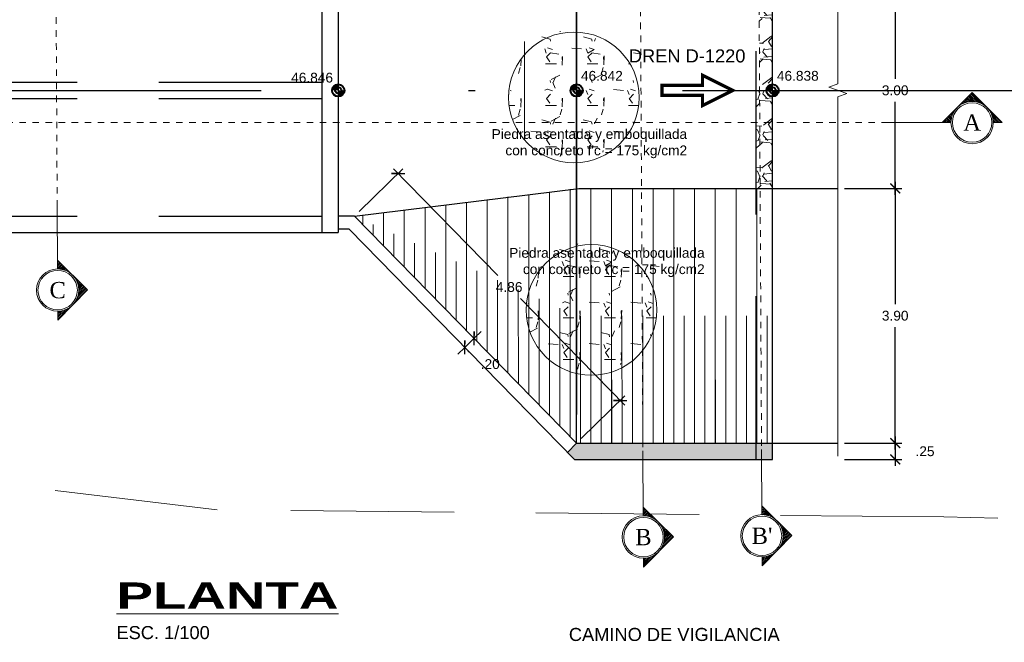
# Model space of a CAD drawing. Header units: metres. Extents: x 618946 to 619227, y 9266339 to 9266818.
# Tile 21 of 36: x 618999 to 619014, y 9266786 to 9266796. Entities that reach past the tile are written whole.
import ezdxf
from ezdxf.enums import TextEntityAlignment as Align

# ---------------------------------------------------------------- set-up
doc = ezdxf.new("R2010")
doc.units = ezdxf.units.M
doc.header["$PDMODE"] = 34
for name, pattern in [('ACAD_ISO04W100', [30, 24, -3, 0, -3]), ('DASHDOTX2', [50.8, 25.4, -12.7, 0, -12.7]), ('DASHED2', [0.375, 0.25, -0.125])]:
    doc.linetypes.add(name, pattern=pattern)
doc.layers.add('01_ALI_TXT_EJE D-1220', color=7, linetype='Continuous')
for name, color, linetype, lineweight in [('Alineamiento', 10, 'Continuous', 50), ('CAMINO', 44, 'DASHED2', 13), ('DIM', 8, 'Continuous', 9), ('Dimensiones', 8, 'Continuous', 5), ('EST', 5, 'Continuous', 35), ('HASH', 21, 'Continuous', 5), ('HATCH', 21, 'Continuous', 5)]:
    doc.layers.add(name, color=color, linetype=linetype, lineweight=lineweight)
doc.layers.add('CORTE', color=7, linetype='ACAD_ISO04W100', lineweight=15, true_color=0xf00000)
doc.styles.add('COTA', font='times.ttf')
doc.styles.get("Standard").update_dxf_attribs({"font": 'arial.ttf'})
doc.dimstyles.new('ESC-100', dxfattribs={"dimscale": 0.1, "dimtxt": 1.5, "dimasz": 1.5, "dimexe": 1, "dimexo": 1, "dimgap": 1, "dimtad": 1, "dimtih": 1, "dimtoh": 1, "dimzin": 4, "dimdsep": 46, "dimtxsty": 'Standard', "dimblk": 'ARCHTICK', "dimcen": 2.5, "dimdle": 1, "dimclrd": 256, "dimclre": 256, "dimclrt": 7, "dimaunit": 1, "dimadec": 3, "dimazin": 0, "dimtfac": 1, "dimtmove": 2, "dimatfit": 3, "dimldrblk": 'CLOSEDBLANK', "dimfxl": 1.25, "dimarcsym": 0})
pattern_1 = [(90, (2, 0), (-0.15875, 1e-17), [])]
pattern_2 = [(90, (2, 0), (-0.3175, 2e-17), [])]
pattern_3 = [(228.0127875, (0.4572, 0.635), (-5.08000000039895, -5.71499999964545), [0.08543036, -8.45762090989]), (184.969741, (0.40005, 0.5715), (7.61999999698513, 0.63500003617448), [0.14660118, -14.51351222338]), (132.5104471, (0.254, 0.5588), (6.35000000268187, -6.98499999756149), [0.10337038, -10.233680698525]), (267.273689, (0.00635, 0.40005), (0.63500000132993, 12.69999999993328), [0.13350113, -13.216609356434]), (292.83365418, (0, 0.2667), (-3.17500000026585, 7.619999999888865), [0.130908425, -12.959951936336]), (357.273689, (0.0508, 0.14605), (-12.69999999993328, 0.63500000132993), [0.13350113, -13.216609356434]), (37.69424047, (0.18415, 0.1397), (-8.254999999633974, -6.350000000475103), [0.176548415, -17.47827882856]), (72.25532837, (0.32385, 0.24765), (4.445000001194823, 13.96999999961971), [0.16667988, -16.501314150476]), (121.42956562, (0.37465, 0.4064), (-5.08000000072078, 8.254999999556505), [0.13395325, -13.26138642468]), (175.2363583, (0.3048, 0.5207), (6.98499999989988, -0.6350000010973), [0.15292832, -7.4934842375]), (222.3974378, (0.1524, 0.5334), (-7.619999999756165, -6.985000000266), [0.19776948, -19.579193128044]), (138.81407483, (0.635, 0.3937), (-4.44499999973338, 3.8100000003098), [0.067501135, -6.682641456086]), (171.4692344, (0.5842, 0.43815), (8.255000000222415, -1.26999999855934), [0.128420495, -12.71365974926]), (225, (0.4572, 0.4572), (-9e-17, -0.635), [0.089802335, -0.808223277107]), (203.19859051, (0.41275, 0.5334), (3.1750000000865, 1.2699999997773), [0.04836033, -4.787655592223]), (291.80140949, (0.3683, 0.51435), (-0.6350000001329, 1.9049999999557), [0.068391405, -3.3511882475]), (30.96375653, (0.3937, 0.45085), (1.9050000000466, 1.2699999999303), [0.111079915, -3.591574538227]), (161.56505118, (0.48895, 0.508), (1.270000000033, -0.6349999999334), [0.080321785, -1.927724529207]), (16.389540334, (0, 0.51435), (6.35000000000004, 1.90500000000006), [0.112522, -11.139706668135]), (70.34617594, (0.10795, 0.5461), (-2.54000000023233, -6.9849999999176), [0.094399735, -9.34555391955]), (293.19859051, (0.48895, 0.635), (-1.2699999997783, 3.1750000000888), [0.096720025, -4.739295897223]), (343.61045967, (0.52705, 0.5461), (-6.35000000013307, 1.90499999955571), [0.112522, -11.139706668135]), (339.44395478, (0, 0.12065), (-3.17499999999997, 1.27000000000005), [0.1085088, -5.316933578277]), (294.7751406, (0.1016, 0.08255), (-3.17500000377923, 6.98499999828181), [0.09091803, -9.00089834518]), (66.80140949, (0.4953, 0), (1.2699999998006, 3.1750000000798), [0.096720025, -4.739295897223]), (17.35402464, (0.5334, 0.0889), (-8.25499999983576, -2.54000000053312), [0.106445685, -10.53809399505]), (69.44395478, (0.18415, 0), (-1.2700000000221, -3.17499999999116), [0.0542544, -5.371187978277]), (101.309932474, (0.4572, 0), (-0.6350000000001, 2.5400000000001), [0.03237865, -3.20549874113]), (165.963756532, (0.45085, 0.03175), (1.905, -0.635), [0.130908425, -2.487263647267]), (186.00900596, (0.32385, 0.0635), (6.34999999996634, 0.63500000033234), [0.12131675, -12.010341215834]), (303.69006753, (0.3937, 0.3937), (-0.6350000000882, 1.269999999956), [0.09158097, -2.19794408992]), (353.15722659, (0.4445, 0.3175), (10.79500000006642, -1.26999999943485), [0.15988919, -15.829002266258]), (60.9453959, (0.60325, 0.29845), (-2.54000000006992, -4.44499999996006), [0.06537706, -6.472348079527]), (90, (0.635, 0.3556), (-0.635, 0.635), [0.0381, -0.5969]), (120.25643716, (0.31115, 0.08255), (2.5399999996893, -4.44500000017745), [0.08821674, -8.7334851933]), (48.0127875, (0.2667, 0.15875), (5.08000000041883, 5.71499999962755), [0.17086072, -8.37219054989]), (0, (0.381, 0.28575), (0.635, 0.635), [0.1651, -0.4699]), (325.3048465, (0.5461, 0.28575), (6.35000000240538, -4.44499999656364), [0.10040239, -9.939829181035]), (254.0546041, (0.62865, 0.2286), (-0.6349999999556, -2.5400000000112), [0.09245727, -4.530412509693]), (207.64597536, (0.60325, 0.1397), (-12.06500000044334, -6.34999999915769), [0.150536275, -14.903116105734]), (175.42607874, (0.4699, 0.06985), (-8.25499999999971, 0.63499999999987), [0.159257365, -15.76646161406])]

# ---------------------------------------------------------------- blocks, each defined once
blk = doc.blocks.new('*U15')
at = {"layer": 'CORTE', "linetype": 'Continuous', "lineweight": 0}
for p, q in [((161.17, 0), (164.85, 3.68)), ((164.85, 3.68), (168.54, 0)), ((163.75, 2.36), (163.64, 2.47)), ((163.89, 2.42), (163.74, 2.57)), ((164.05, 2.48), (163.85, 2.68)), ((164.21, 2.52), (163.95, 2.78)), ((164.38, 2.56), (164.06, 2.89)), ((164.56, 2.59), (164.16, 2.99)), ((164.76, 2.6), (164.26, 3.09)), ((164.97, 2.6), (164.37, 3.2)), ((165.2, 2.58), (164.47, 3.3)), ((165.45, 2.53), (164.58, 3.41)), ((165.75, 2.44), (164.68, 3.51)), ((166.14, 2.26), (164.79, 3.62)), ((162.49, 1.1), (162.39, 1.21)), ((162.57, 1.24), (162.49, 1.32)), ((162.64, 1.38), (162.59, 1.42)), ((162.73, 1.5), (162.7, 1.53)), ((162.81, 1.62), (162.8, 1.63)), ((162.91, 1.73), (162.91, 1.74)), ((163.12, 1.94), (163.12, 1.95)), ((163.23, 2.04), (163.22, 2.05)), ((163.35, 2.13), (163.32, 2.15)), ((163.48, 2.21), (163.43, 2.26)), ((163.61, 2.29), (163.53, 2.36)), ((168.4, 0), (167.12, 1.29)), ((161.51, 0), (161.34, 0.17)), ((161.72, 0), (161.45, 0.27)), ((161.93, 0), (161.55, 0.38)), ((162.14, 0), (161.65, 0.48)), ((162.25, 0.1), (161.76, 0.59)), ((162.27, 0.29), (161.86, 0.69)), ((162.29, 0.47), (161.97, 0.8)), ((162.33, 0.64), (162.07, 0.9)), ((162.38, 0.81), (162.18, 1.01)), ((162.43, 0.96), (162.28, 1.11)), ((168.19, 0), (167.3, 0.9)), ((167.99, 0), (167.39, 0.6)), ((167.78, 0), (167.43, 0.34)), ((167.57, 0), (167.45, 0.11)), ((162.25, 0), (161.17, 0)), ((168.54, 0), (167.46, 0))]:
    blk.add_line(p, q, dxfattribs=at)
at = {"layer": 'CORTE', "ltscale": 0.01}
blk.add_line((-91.69, 0), (154.26, 0), dxfattribs=at)
at = {"layer": 'CORTE', "linetype": 'Continuous'}
blk.add_line((154.26, 0), (162.25, 0), dxfattribs=at)
at = {"layer": 'CORTE', "linetype": 'Continuous', "lineweight": 0}
for radius in [2.6, 2.42]:
    blk.add_circle((164.85, 0), radius, dxfattribs=at)
at = {"layer": 'CORTE', "linetype": 'Continuous', "style": 'COTA'}
for tag, p in [('CORTE-1', (-102.29, 0)), ('CORTE', (164.85, 0))]:
    blk.add_attdef(tag, text='', height=2, dxfattribs=at).set_placement(p, align=Align.MIDDLE_CENTER)
blk = doc.blocks.new('_ArchTick')
at = {"color": 0, "linetype": 'ByBlock', "const_width": 0.15}
blk.add_lwpolyline([(-0.5, -0.5), (0.5, 0.5)], dxfattribs=at)
blk = doc.blocks.new('*D25')
at = {"layer": 'Defpoints', "color": 0, "transparency": 16777216}
for p in [(619011.402, 9266795.946, 0.58), (619011.402, 9266792.946, 0.58), (619012.279, 9266792.946)]:
    blk.add_point(p, dxfattribs=at)
at = {"layer": 'DIM', "lineweight": -2, "transparency": 16777216}
for p, q in [((619011.502, 9266795.946), (619012.379, 9266795.946)), ((619012.279, 9266796.046), (619012.279, 9266794.623)), ((619012.279, 9266792.846), (619012.279, 9266794.269)), ((619011.502, 9266792.946), (619012.379, 9266792.946))]:
    blk.add_line(p, q, dxfattribs=at)
at = {"layer": 'DIM', "lineweight": -2, "transparency": 16777216, "xscale": 0.15, "yscale": 0.15, "zscale": 0.15}
for p, rotation in [((619012.279, 9266795.946), 90), ((619012.279, 9266792.946), 270)]:
    blk.add_blockref('_ArchTick', p, dxfattribs=dict(at, rotation=rotation))
at = {"layer": 'DIM', "color": 7, "transparency": 16777216, "insert": (619012.279, 9266794.446), "char_height": 0.15, "attachment_point": 5}
blk.add_mtext('3.00', dxfattribs=at)
blk = doc.blocks.new('_ClosedBlank')
at = {"color": 0, "linetype": 'ByBlock', "lineweight": -2}
for p, q in [((-1, 0.17), (0, 0)), ((-1, 0.17), (-1, -0.17)), ((0, 0), (-1, -0.17))]:
    blk.add_line(p, q, dxfattribs=at)
blk = doc.blocks.new('*D26')
at = {"layer": 'Defpoints', "color": 0, "transparency": 16777216}
for p in [(619011.402, 9266792.946, 0.58), (619011.402, 9266789.046, 0.58), (619012.279, 9266789.046)]:
    blk.add_point(p, dxfattribs=at)
at = {"layer": 'DIM', "lineweight": -2, "transparency": 16777216}
for p, q in [((619012.279, 9266793.046), (619012.279, 9266791.173)), ((619011.502, 9266792.946), (619012.379, 9266792.946)), ((619012.279, 9266788.946), (619012.279, 9266790.819)), ((619011.502, 9266789.046), (619012.379, 9266789.046))]:
    blk.add_line(p, q, dxfattribs=at)
at = {"layer": 'DIM', "lineweight": -2, "transparency": 16777216, "xscale": 0.15, "yscale": 0.15, "zscale": 0.15}
for p, rotation in [((619012.279, 9266792.946), 90), ((619012.279, 9266789.046), 270)]:
    blk.add_blockref('_ArchTick', p, dxfattribs=dict(at, rotation=rotation))
at = {"layer": 'DIM', "color": 7, "transparency": 16777216, "insert": (619012.279, 9266790.996), "char_height": 0.15, "attachment_point": 5}
blk.add_mtext('3.90', dxfattribs=at)
blk = doc.blocks.new('*D27')
at = {"layer": 'Defpoints', "color": 0, "transparency": 16777216}
for p in [(619011.402, 9266789.046, 0.58), (619011.402, 9266788.796, 0.58), (619012.279, 9266788.796)]:
    blk.add_point(p, dxfattribs=at)
at = {"layer": 'DIM', "lineweight": -2, "transparency": 16777216}
for p, q in [((619012.279, 9266789.146), (619012.279, 9266788.696)), ((619011.502, 9266789.046), (619012.379, 9266789.046)), ((619011.502, 9266788.796), (619012.379, 9266788.796))]:
    blk.add_line(p, q, dxfattribs=at)
at = {"layer": 'DIM', "lineweight": -2, "transparency": 16777216, "xscale": 0.15, "yscale": 0.15, "zscale": 0.15}
for p, rotation in [((619012.279, 9266789.046), 90), ((619012.279, 9266788.796), 270)]:
    blk.add_blockref('_ArchTick', p, dxfattribs=dict(at, rotation=rotation))
at = {"layer": 'DIM', "color": 7, "transparency": 16777216, "insert": (619012.736, 9266788.921), "char_height": 0.15, "attachment_point": 5}
blk.add_mtext('.25', dxfattribs=at)
blk = doc.blocks.new('*D33')
at = {"layer": 'Defpoints', "color": 0, "transparency": 16777216}
for p in [(619004.002, 9266792.521), (619008.068, 9266789.698), (619007.402, 9266789.046)]:
    blk.add_point(p, dxfattribs=at)
at = {"layer": 'DIM', "lineweight": -2, "transparency": 16777216}
for p, q in [((619004.073, 9266792.591), (619004.74, 9266793.243)), ((619004.598, 9266793.244), (619006.195, 9266791.612)), ((619008.138, 9266789.626), (619006.541, 9266791.259)), ((619007.473, 9266789.116), (619008.14, 9266789.768))]:
    blk.add_line(p, q, dxfattribs=at)
at = {"layer": 'DIM', "lineweight": -2, "transparency": 16777216, "xscale": 0.15, "yscale": 0.15, "zscale": 0.15}
for p, rotation in [((619004.668, 9266793.173), 134.3749789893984), ((619008.068, 9266789.698), 314.3749789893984)]:
    blk.add_blockref('_ArchTick', p, dxfattribs=dict(at, rotation=rotation))
at = {"layer": 'DIM', "color": 7, "transparency": 16777216, "insert": (619006.368, 9266791.435), "char_height": 0.15, "attachment_point": 5}
blk.add_mtext('4.86', dxfattribs=at)
blk = doc.blocks.new('*U68')
at = {"layer": 'CORTE', "linetype": 'Continuous', "lineweight": 0}
for p, q in [((-90.38, 3.68), (-94.06, 0)), ((-86.7, 0), (-90.38, 3.68)), ((13.38, 0), (17.06, 3.68)), ((17.06, 3.68), (20.74, 0)), ((-91.67, 2.26), (-90.31, 3.62)), ((-91.28, 2.44), (-90.21, 3.51)), ((-90.98, 2.53), (-90.11, 3.41)), ((-90.72, 2.58), (-90, 3.3)), ((-90.49, 2.6), (-89.9, 3.2)), ((-90.28, 2.6), (-89.79, 3.09)), ((-90.09, 2.59), (-89.69, 2.99)), ((-89.91, 2.56), (-89.58, 2.89)), ((-89.74, 2.52), (-89.48, 2.78)), ((-89.58, 2.48), (-89.38, 2.68)), ((-89.42, 2.42), (-89.27, 2.57)), ((-89.28, 2.36), (-89.17, 2.47)), ((15.95, 2.36), (15.84, 2.47)), ((16.1, 2.42), (15.95, 2.57)), ((16.25, 2.48), (16.05, 2.68)), ((16.42, 2.52), (16.16, 2.78)), ((16.59, 2.56), (16.26, 2.89)), ((16.77, 2.59), (16.37, 2.99)), ((16.96, 2.6), (16.47, 3.09)), ((17.17, 2.6), (16.58, 3.2)), ((17.4, 2.58), (16.68, 3.3)), ((17.66, 2.53), (16.78, 3.41)), ((17.96, 2.44), (16.89, 3.51)), ((18.35, 2.26), (16.99, 3.62)), ((-93.93, 0), (-92.65, 1.29)), ((-89.14, 2.29), (-89.06, 2.36)), ((-89.01, 2.21), (-88.96, 2.26)), ((-88.88, 2.13), (-88.85, 2.15)), ((-88.76, 2.04), (-88.75, 2.05)), ((-88.65, 1.94), (-88.64, 1.95)), ((-88.44, 1.73), (-88.44, 1.74)), ((-88.34, 1.62), (-88.33, 1.63)), ((-88.25, 1.5), (-88.23, 1.53)), ((-88.17, 1.38), (-88.12, 1.42)), ((-88.09, 1.24), (-88.02, 1.32)), ((-88.02, 1.1), (-87.91, 1.21)), ((14.7, 1.1), (14.59, 1.21)), ((14.77, 1.24), (14.7, 1.32)), ((14.85, 1.38), (14.8, 1.42)), ((14.93, 1.5), (14.9, 1.53)), ((15.02, 1.62), (15.01, 1.63)), ((15.12, 1.73), (15.11, 1.74)), ((15.33, 1.94), (15.32, 1.95)), ((15.44, 2.04), (15.43, 2.05)), ((15.56, 2.13), (15.53, 2.15)), ((15.68, 2.21), (15.64, 2.26)), ((15.82, 2.29), (15.74, 2.36)), ((20.61, 0), (19.32, 1.29)), ((-93.72, 0), (-92.83, 0.9)), ((-93.51, 0), (-92.92, 0.6)), ((-93.3, 0), (-92.96, 0.34)), ((-93.1, 0), (-92.98, 0.11)), ((-87.96, 0.96), (-87.81, 1.11)), ((-87.9, 0.81), (-87.7, 1.01)), ((-87.86, 0.64), (-87.6, 0.9)), ((-87.82, 0.47), (-87.5, 0.8)), ((-87.79, 0.29), (-87.39, 0.69)), ((-87.78, 0.1), (-87.29, 0.59)), ((-87.67, 0), (-87.18, 0.48)), ((-87.46, 0), (-87.08, 0.38)), ((-87.25, 0), (-86.97, 0.27)), ((-87.04, 0), (-86.87, 0.17)), ((13.72, 0), (13.55, 0.17)), ((13.93, 0), (13.65, 0.27)), ((14.14, 0), (13.76, 0.38)), ((14.34, 0), (13.86, 0.48)), ((14.46, 0.1), (13.96, 0.59)), ((14.47, 0.29), (14.07, 0.69)), ((14.5, 0.47), (14.17, 0.8)), ((14.54, 0.64), (14.28, 0.9)), ((14.58, 0.81), (14.38, 1.01)), ((14.64, 0.96), (14.49, 1.11)), ((20.4, 0), (19.5, 0.9)), ((20.19, 0), (19.59, 0.6)), ((19.98, 0), (19.64, 0.34)), ((19.77, 0), (19.66, 0.11)), ((-94.06, 0), (-92.98, 0)), ((-87.78, 0), (-86.7, 0)), ((14.46, 0), (13.38, 0)), ((20.74, 0), (19.66, 0))]:
    blk.add_line(p, q, dxfattribs=at)
at = {"layer": 'CORTE', "ltscale": 0.01}
blk.add_line((-79.79, 0), (6.47, 0), dxfattribs=at)
at = {"layer": 'CORTE', "linetype": 'Continuous'}
for p, q in [((6.47, 0), (14.46, 0)), ((-79.79, 0), (-87.78, 0))]:
    blk.add_line(p, q, dxfattribs=at)
at = {"layer": 'CORTE', "linetype": 'Continuous', "lineweight": 0}
for centre, radius in [((-90.38, 0), 2.6), ((-90.38, 0), 2.42), ((17.06, 0), 2.6), ((17.06, 0), 2.42)]:
    blk.add_circle(centre, radius, dxfattribs=at)
at = {"layer": 'CORTE', "linetype": 'Continuous', "style": 'COTA'}
for tag, p in [('CORTE-1', (-90.38, 0)), ('CORTE', (17.06, 0))]:
    blk.add_attdef(tag, text='', height=2, dxfattribs=at).set_placement(p, align=Align.MIDDLE_CENTER)
blk = doc.blocks.new('*U69')
at = {"layer": 'CORTE', "linetype": 'Continuous', "lineweight": 0}
for p, q in [((-78.33, 3.68), (-82.01, 0)), ((-74.65, 0), (-78.33, 3.68)), ((25.43, 0), (29.11, 3.68)), ((29.11, 3.68), (32.79, 0)), ((-79.62, 2.26), (-78.27, 3.62)), ((-79.23, 2.44), (-78.16, 3.51)), ((-78.93, 2.53), (-78.06, 3.41)), ((-78.67, 2.58), (-77.95, 3.3)), ((-78.45, 2.6), (-77.85, 3.2)), ((-78.24, 2.6), (-77.74, 3.09)), ((-78.04, 2.59), (-77.64, 2.99)), ((-77.86, 2.56), (-77.54, 2.89)), ((-77.69, 2.52), (-77.43, 2.78)), ((-77.53, 2.48), (-77.33, 2.68)), ((-77.37, 2.42), (-77.22, 2.57)), ((-77.23, 2.36), (-77.12, 2.47)), ((28.01, 2.36), (27.9, 2.47)), ((28.15, 2.42), (28, 2.57)), ((28.31, 2.48), (28.11, 2.68)), ((28.47, 2.52), (28.21, 2.78)), ((28.64, 2.56), (28.32, 2.89)), ((28.82, 2.59), (28.42, 2.99)), ((29.02, 2.6), (28.52, 3.09)), ((29.23, 2.6), (28.63, 3.2)), ((29.45, 2.58), (28.73, 3.3)), ((29.71, 2.53), (28.84, 3.41)), ((30.01, 2.44), (28.94, 3.51)), ((30.4, 2.26), (29.05, 3.62)), ((-81.88, 0), (-80.6, 1.29)), ((-77.09, 2.29), (-77.01, 2.36)), ((-76.96, 2.21), (-76.91, 2.26)), ((-76.83, 2.13), (-76.8, 2.15)), ((-76.71, 2.04), (-76.7, 2.05)), ((-76.6, 1.94), (-76.6, 1.95)), ((-76.39, 1.73), (-76.39, 1.74)), ((-76.29, 1.62), (-76.28, 1.63)), ((-76.2, 1.5), (-76.18, 1.53)), ((-76.12, 1.38), (-76.07, 1.42)), ((-76.04, 1.24), (-75.97, 1.32)), ((-75.97, 1.1), (-75.86, 1.21)), ((26.75, 1.1), (26.64, 1.21)), ((26.82, 1.24), (26.75, 1.32)), ((26.9, 1.38), (26.85, 1.42)), ((26.98, 1.5), (26.96, 1.53)), ((27.07, 1.62), (27.06, 1.63)), ((27.17, 1.73), (27.17, 1.74)), ((27.38, 1.94), (27.38, 1.95)), ((27.49, 2.04), (27.48, 2.05)), ((27.61, 2.13), (27.58, 2.15)), ((27.74, 2.21), (27.69, 2.26)), ((27.87, 2.29), (27.79, 2.36)), ((32.66, 0), (31.38, 1.29)), ((-81.67, 0), (-80.78, 0.9)), ((-81.46, 0), (-80.87, 0.6)), ((-81.26, 0), (-80.91, 0.34)), ((-81.05, 0), (-80.93, 0.11)), ((-75.91, 0.96), (-75.76, 1.11)), ((-75.86, 0.81), (-75.66, 1.01)), ((-75.81, 0.64), (-75.55, 0.9)), ((-75.77, 0.47), (-75.45, 0.8)), ((-75.74, 0.29), (-75.34, 0.69)), ((-75.73, 0.1), (-75.24, 0.59)), ((-75.62, 0), (-75.13, 0.48)), ((-75.41, 0), (-75.03, 0.38)), ((-75.2, 0), (-74.92, 0.27)), ((-74.99, 0), (-74.82, 0.17)), ((25.77, 0), (25.6, 0.17)), ((25.98, 0), (25.7, 0.27)), ((26.19, 0), (25.81, 0.38)), ((26.4, 0), (25.91, 0.48)), ((26.51, 0.1), (26.02, 0.59)), ((26.52, 0.29), (26.12, 0.69)), ((26.55, 0.47), (26.23, 0.8)), ((26.59, 0.64), (26.33, 0.9)), ((26.64, 0.81), (26.44, 1.01)), ((26.69, 0.96), (26.54, 1.11)), ((32.45, 0), (31.56, 0.9)), ((32.25, 0), (31.65, 0.6)), ((32.04, 0), (31.69, 0.34)), ((31.83, 0), (31.71, 0.11)), ((-82.01, 0), (-80.94, 0)), ((-75.73, 0), (-74.65, 0)), ((26.51, 0), (25.43, 0)), ((32.79, 0), (31.72, 0))]:
    blk.add_line(p, q, dxfattribs=at)
at = {"layer": 'CORTE', "ltscale": 0.01}
blk.add_line((-67.74, 0), (18.52, 0), dxfattribs=at)
at = {"layer": 'CORTE', "linetype": 'Continuous'}
for p, q in [((18.52, 0), (26.51, 0)), ((-67.74, 0), (-75.73, 0))]:
    blk.add_line(p, q, dxfattribs=at)
at = {"layer": 'CORTE', "linetype": 'Continuous', "lineweight": 0}
for centre, radius in [((-78.33, 0), 2.6), ((-78.33, 0), 2.42), ((29.11, 0), 2.6), ((29.11, 0), 2.42)]:
    blk.add_circle(centre, radius, dxfattribs=at)
at = {"layer": 'CORTE', "linetype": 'Continuous', "style": 'COTA'}
for tag, p in [('CORTE-1', (-78.33, 0)), ('CORTE', (29.11, 0))]:
    blk.add_attdef(tag, text='', height=2, dxfattribs=at).set_placement(p, align=Align.MIDDLE_CENTER)
blk = doc.blocks.new('*U70')
at = {"layer": 'CORTE', "linetype": 'Continuous', "lineweight": 0}
for p, q in [((-42.85, 3.68), (-46.53, 0)), ((-39.17, 0), (-42.85, 3.68)), ((7.19, 0), (10.87, 3.68)), ((10.87, 3.68), (14.56, 0)), ((-44.13, 2.26), (-42.78, 3.62)), ((-43.75, 2.44), (-42.68, 3.51)), ((-43.45, 2.53), (-42.57, 3.41)), ((-43.19, 2.58), (-42.47, 3.3)), ((-42.96, 2.6), (-42.36, 3.2)), ((-42.75, 2.6), (-42.26, 3.09)), ((-42.56, 2.59), (-42.16, 2.99)), ((-42.38, 2.56), (-42.05, 2.89)), ((-42.21, 2.52), (-41.95, 2.78)), ((-42.04, 2.48), (-41.84, 2.68)), ((-41.89, 2.42), (-41.74, 2.57)), ((-41.74, 2.36), (-41.63, 2.47)), ((9.77, 2.36), (9.66, 2.47)), ((9.91, 2.42), (9.76, 2.57)), ((10.07, 2.48), (9.87, 2.68)), ((10.23, 2.52), (9.97, 2.78)), ((10.4, 2.56), (10.08, 2.89)), ((10.58, 2.59), (10.18, 2.99)), ((10.78, 2.6), (10.29, 3.09)), ((10.99, 2.6), (10.39, 3.2)), ((11.22, 2.58), (10.49, 3.3)), ((11.47, 2.53), (10.6, 3.41)), ((11.77, 2.44), (10.7, 3.51)), ((12.16, 2.26), (10.81, 3.62)), ((-46.4, 0), (-45.11, 1.29)), ((-41.61, 2.29), (-41.53, 2.36)), ((-41.47, 2.21), (-41.43, 2.26)), ((-41.35, 2.13), (-41.32, 2.15)), ((-41.23, 2.04), (-41.22, 2.05)), ((-41.11, 1.94), (-41.11, 1.95)), ((-40.91, 1.73), (-40.9, 1.74)), ((-40.81, 1.62), (-40.8, 1.63)), ((-40.72, 1.5), (-40.69, 1.53)), ((-40.64, 1.38), (-40.59, 1.42)), ((-40.56, 1.24), (-40.49, 1.32)), ((-40.49, 1.1), (-40.38, 1.21)), ((8.52, 1.1), (8.41, 1.21)), ((8.59, 1.24), (8.51, 1.32)), ((8.66, 1.38), (8.61, 1.42)), ((8.75, 1.5), (8.72, 1.53)), ((8.84, 1.62), (8.82, 1.63)), ((8.93, 1.73), (8.93, 1.74)), ((9.14, 1.94), (9.14, 1.95)), ((9.25, 2.04), (9.24, 2.05)), ((9.37, 2.13), (9.35, 2.15)), ((9.5, 2.21), (9.45, 2.26)), ((9.63, 2.29), (9.55, 2.36)), ((14.42, 0), (13.14, 1.29)), ((-46.19, 0), (-45.29, 0.9)), ((-45.98, 0), (-45.38, 0.6)), ((-45.77, 0), (-45.43, 0.34)), ((-45.56, 0), (-45.45, 0.11)), ((-40.43, 0.96), (-40.28, 1.11)), ((-40.37, 0.81), (-40.17, 1.01)), ((-40.33, 0.64), (-40.07, 0.9)), ((-40.29, 0.47), (-39.96, 0.8)), ((-40.26, 0.29), (-39.86, 0.69)), ((-40.25, 0.1), (-39.75, 0.59)), ((-40.13, 0), (-39.65, 0.48)), ((-39.92, 0), (-39.55, 0.38)), ((-39.72, 0), (-39.44, 0.27)), ((-39.51, 0), (-39.34, 0.17)), ((7.53, 0), (7.36, 0.17)), ((7.74, 0), (7.47, 0.27)), ((7.95, 0), (7.57, 0.38)), ((8.16, 0), (7.67, 0.48)), ((8.27, 0.1), (7.78, 0.59)), ((8.29, 0.29), (7.88, 0.69)), ((8.31, 0.47), (7.99, 0.8)), ((8.35, 0.64), (8.09, 0.9)), ((8.4, 0.81), (8.2, 1.01)), ((8.45, 0.96), (8.3, 1.11)), ((14.21, 0), (13.32, 0.9)), ((14.01, 0), (13.41, 0.6)), ((13.8, 0), (13.45, 0.34)), ((13.59, 0), (13.47, 0.11)), ((-46.53, 0), (-45.45, 0)), ((-40.24, 0), (-39.17, 0)), ((8.27, 0), (7.19, 0)), ((14.56, 0), (13.48, 0))]:
    blk.add_line(p, q, dxfattribs=at)
at = {"layer": 'CORTE', "ltscale": 0.01}
blk.add_line((-32.26, 0), (0.28, 0), dxfattribs=at)
at = {"layer": 'CORTE', "linetype": 'Continuous'}
for p, q in [((0.28, 0), (8.27, 0)), ((-32.26, 0), (-40.24, 0))]:
    blk.add_line(p, q, dxfattribs=at)
at = {"layer": 'CORTE', "linetype": 'Continuous', "lineweight": 0}
for centre, radius in [((-42.85, 0), 2.6), ((-42.85, 0), 2.42), ((10.87, 0), 2.6), ((10.87, 0), 2.42)]:
    blk.add_circle(centre, radius, dxfattribs=at)
at = {"layer": 'CORTE', "linetype": 'Continuous', "style": 'COTA'}
for tag, p in [('CORTE-1', (-42.85, 0)), ('CORTE', (10.87, 0))]:
    blk.add_attdef(tag, text='', height=2, dxfattribs=at).set_placement(p, align=Align.MIDDLE_CENTER)
blk = doc.blocks.new('*D266')
at = {"layer": 'Defpoints', "color": 0, "transparency": 16777216}
for p in [(619005.785, 9266790.698), (619005.831, 9266790.651), (619005.642, 9266790.558)]:
    blk.add_point(p, dxfattribs=at)
at = {"layer": 'DIM', "lineweight": -2, "transparency": 16777216}
for p, q in [((619005.688, 9266790.512), (619005.831, 9266790.651)), ((619005.831, 9266790.651), (619005.938, 9266790.756)), ((619005.855, 9266790.627), (619005.901, 9266790.58)), ((619005.688, 9266790.512), (619005.581, 9266790.407)), ((619005.712, 9266790.487), (619005.758, 9266790.44))]:
    blk.add_line(p, q, dxfattribs=at)
at = {"layer": 'DIM', "lineweight": -2, "transparency": 16777216, "xscale": 0.15, "yscale": 0.15, "zscale": 0.15}
for p, rotation in [((619005.688, 9266790.512), 44.37497873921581), ((619005.831, 9266790.651), 224.3749787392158)]:
    blk.add_blockref('_ArchTick', p, dxfattribs=dict(at, rotation=rotation))
at = {"layer": 'DIM', "color": 7, "transparency": 16777216, "insert": (619006.079, 9266790.255), "char_height": 0.15, "attachment_point": 5}
blk.add_mtext('.20', dxfattribs=at)

msp = doc.modelspace()

# ---------------------------------------------------------------- hatches: boundary and pattern name
h = msp.add_hatch(color=256)
h.paths.add_polyline_path([(619003.7518, 9266794.5349, 0.4142136), (619003.6629, 9266794.446), (619003.7518, 9266794.446)])
h.paths.add_polyline_path([(619003.8407, 9266794.446), (619003.7518, 9266794.446), (619003.7518, 9266794.3571, 0.4142136)])
h = msp.add_hatch(color=256)
h.paths.add_polyline_path([(619003.7518, 9266794.5349, 0.4142136), (619003.6629, 9266794.446), (619003.7518, 9266794.446)])
h.paths.add_polyline_path([(619003.8407, 9266794.446), (619003.7518, 9266794.446), (619003.7518, 9266794.3571, 0.4142136)])
h = msp.add_hatch(color=256)
h.paths.add_polyline_path([(619007.4018, 9266794.5349, 0.4142136), (619007.3129, 9266794.446), (619007.4018, 9266794.446)])
h.paths.add_polyline_path([(619007.4907, 9266794.446), (619007.4018, 9266794.446), (619007.4018, 9266794.3571, 0.4142136)])
h = msp.add_hatch(color=256)
h.paths.add_polyline_path([(619007.4018, 9266794.5349, 0.4142136), (619007.3129, 9266794.446), (619007.4018, 9266794.446)])
h.paths.add_polyline_path([(619007.4907, 9266794.446), (619007.4018, 9266794.446), (619007.4018, 9266794.3571, 0.4142136)])
h = msp.add_hatch(color=256)
h.paths.add_polyline_path([(619010.4018, 9266794.5349, 0.4142136), (619010.3129, 9266794.446), (619010.4018, 9266794.446)])
h.paths.add_polyline_path([(619010.4907, 9266794.446), (619010.4018, 9266794.446), (619010.4018, 9266794.3571, 0.4142136)])
h = msp.add_hatch(color=256)
h.paths.add_polyline_path([(619010.4018, 9266794.5349, 0.4142136), (619010.3129, 9266794.446), (619010.4018, 9266794.446)])
h.paths.add_polyline_path([(619010.4907, 9266794.446), (619010.4018, 9266794.446), (619010.4018, 9266794.3571, 0.4142136)])
at = {"layer": 'HASH'}
h = msp.add_hatch(dxfattribs=at)
h.set_pattern_fill('GRAVEL', color=256, scale=0.025)
h.set_pattern_definition(pattern_3)
h.paths.add_polyline_path([(619010.1518, 9266800.096), (619008.3561, 9266800.096), (619008.3575, 9266799.846), (619010.1518, 9266799.846)])
h.paths.add_polyline_path([(619010.4018, 9266800.096), (619010.1518, 9266800.096), (619010.1518, 9266799.846), (619010.4018, 9266799.846)])
h.paths.add_polyline_path([(619010.4018, 9266789.046), (619010.2322, 9266789.046), (619010.2327, 9266788.9483), (619010.2336, 9266788.796), (619010.4018, 9266788.796)])
h.paths.add_polyline_path([(619010.2327, 9266788.9483), (619010.2322, 9266789.046), (619010.1518, 9266789.046), (619010.1518, 9266788.796), (619010.2336, 9266788.796)])
h.paths.add_polyline_path([(619010.1518, 9266789.046), (619007.4018, 9266789.046), (619007.2604, 9266788.9045), (619007.3666, 9266788.796), (619010.1518, 9266788.796)])
h.paths.add_polyline_path([(619007.3666, 9266800.096), (619007.2604, 9266799.9874), (619007.4018, 9266799.846), (619008.3575, 9266799.846), (619008.3561, 9266800.096)])
h = msp.add_hatch(dxfattribs=at)
h.set_pattern_fill('GRAVEL', color=256, scale=0.025)
h.set_pattern_definition(pattern_3)
h.paths.add_polyline_path([(619010.4018, 9266795.946), (619010.1948, 9266795.946), (619010.203, 9266794.446), (619010.3081, 9266794.446, -0.4142136), (619010.4018, 9266794.5397)])
h.paths.add_polyline_path([(619010.4018, 9266794.3522, -0.4142136), (619010.3081, 9266794.446), (619010.203, 9266794.446), (619010.2056, 9266793.9535), (619010.4018, 9266793.9535)], flags=0)
h.paths.add_polyline_path([(619010.4018, 9266793.9535), (619010.2056, 9266793.9535), (619010.203, 9266794.446), (619010.1518, 9266794.446), (619010.1518, 9266792.946), (619010.4018, 9266792.946)])
h = msp.add_hatch(dxfattribs=at)
h.set_pattern_fill('GRAVEL', color=256, scale=0.025)
h.set_pattern_definition([(228.0127875, (22.96788, 3.34111), (-5.08000000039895, -5.71499999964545), [0.08543036, -8.45762090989]), (184.969741, (22.910732, 3.27761), (7.61999999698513, 0.63500003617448), [0.14660118, -14.51351222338]), (132.5104471, (22.76468, 3.26491), (6.35000000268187, -6.98499999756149), [0.10337038, -10.233680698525]), (267.273689, (22.517032, 3.10616), (0.63500000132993, 12.69999999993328), [0.13350113, -13.216609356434]), (292.83365418, (22.510682, 2.97281), (-3.17500000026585, 7.619999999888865), [0.130908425, -12.959951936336]), (357.273689, (22.561482, 2.85216), (-12.69999999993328, 0.63500000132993), [0.13350113, -13.216609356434]), (37.69424047, (22.694832, 2.84581), (-8.254999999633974, -6.350000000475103), [0.176548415, -17.47827882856]), (72.25532837, (22.834532, 2.95376), (4.445000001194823, 13.96999999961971), [0.16667988, -16.501314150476]), (121.42956562, (22.885332, 3.11251), (-5.08000000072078, 8.254999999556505), [0.13395325, -13.26138642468]), (175.2363583, (22.81548, 3.22681), (6.98499999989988, -0.6350000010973), [0.15292832, -7.4934842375]), (222.3974378, (22.663082, 3.23951), (-7.619999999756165, -6.985000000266), [0.19776948, -19.579193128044]), (138.81407483, (23.14568, 3.09981), (-4.44499999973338, 3.8100000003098), [0.067501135, -6.682641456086]), (171.4692344, (23.094882, 3.14426), (8.255000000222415, -1.26999999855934), [0.128420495, -12.71365974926]), (225, (22.9679, 3.1633), (-9e-17, -0.635), [0.089802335, -0.808223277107]), (203.19859051, (22.92343, 3.23951), (3.1750000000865, 1.2699999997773), [0.04836033, -4.787655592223]), (291.80140949, (22.87898, 3.22046), (-0.6350000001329, 1.9049999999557), [0.068391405, -3.3511882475]), (30.96375653, (22.90438, 3.15696), (1.9050000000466, 1.2699999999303), [0.111079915, -3.591574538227]), (161.56505118, (22.99963, 3.2141), (1.270000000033, -0.6349999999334), [0.080321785, -1.927724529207]), (16.389540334, (22.51068, 3.22046), (6.35000000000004, 1.90500000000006), [0.112522, -11.139706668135]), (70.34617594, (22.61863, 3.25221), (-2.54000000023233, -6.9849999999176), [0.094399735, -9.34555391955]), (293.19859051, (22.99963, 3.34111), (-1.2699999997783, 3.1750000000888), [0.096720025, -4.739295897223]), (343.61045967, (23.03773, 3.25221), (-6.35000000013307, 1.90499999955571), [0.112522, -11.139706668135]), (339.44395478, (22.51068, 2.82676), (-3.17499999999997, 1.27000000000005), [0.1085088, -5.316933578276]), (294.7751406, (22.61228, 2.78866), (-3.17500000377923, 6.98499999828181), [0.09091803, -9.00089834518]), (66.80140949, (23.00598, 2.70611), (1.2699999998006, 3.1750000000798), [0.096720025, -4.739295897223]), (17.35402464, (23.04408, 2.79501), (-8.25499999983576, -2.54000000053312), [0.106445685, -10.53809399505]), (69.44395478, (22.69483, 2.70611), (-1.2700000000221, -3.17499999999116), [0.0542544, -5.371187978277]), (101.309932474, (22.96788, 2.70611), (-0.6350000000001, 2.5400000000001), [0.03237865, -3.20549874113]), (165.963756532, (22.96153, 2.73786), (1.905, -0.635), [0.130908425, -2.487263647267]), (186.00900596, (22.834532, 2.76961), (6.34999999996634, 0.63500000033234), [0.12131675, -12.010341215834]), (303.69006753, (22.90438, 3.09981), (-0.6350000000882, 1.269999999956), [0.09158097, -2.19794408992]), (353.15722659, (22.955182, 3.02361), (10.79500000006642, -1.26999999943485), [0.15988919, -15.829002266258]), (60.9453959, (23.11393, 3.00456), (-2.54000000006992, -4.44499999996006), [0.06537706, -6.472348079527]), (90, (23.1457, 3.0617), (-0.635, 0.635), [0.0381, -0.5969]), (120.25643716, (22.82183, 2.78866), (2.5399999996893, -4.44500000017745), [0.08821674, -8.7334851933]), (48.0127875, (22.77738, 2.86486), (5.08000000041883, 5.71499999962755), [0.17086072, -8.37219054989]), (0, (22.8917, 2.99186), (0.635, 0.635), [0.1651, -0.4699]), (325.3048465, (23.05678, 2.99186), (6.35000000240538, -4.44499999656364), [0.10040239, -9.939829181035]), (254.0546041, (23.13933, 2.93471), (-0.6349999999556, -2.5400000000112), [0.09245727, -4.530412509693]), (207.64597536, (23.113932, 2.84581), (-12.06500000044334, -6.34999999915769), [0.150536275, -14.903116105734]), (175.42607874, (22.980582, 2.77596), (-8.25499999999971, 0.63499999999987), [0.159257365, -15.76646161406])])
edge = h.paths.add_edge_path()
edge.add_arc((619007.3598, 9266794.3388), 1, 0, 360, ccw=False)
h = msp.add_hatch(dxfattribs=at)
h.set_pattern_fill('GRAVEL', color=256, scale=0.025)
h.set_pattern_definition(pattern_3)
h.paths.add_polyline_path([(619010.4018, 9266794.3522, -0.4142136), (619010.3081, 9266794.446), (619010.203, 9266794.446), (619010.2056, 9266793.9535), (619010.4018, 9266793.9535)])
h = msp.add_hatch(dxfattribs=at)
h.set_pattern_fill('GRAVEL', color=256, scale=0.025)
h.set_pattern_definition([(228.0127875, (23.2367, 0.086825), (-5.08000000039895, -5.71499999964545), [0.08543036, -8.45762090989]), (184.969741, (23.179552, 0.023325), (7.61999999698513, 0.63500003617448), [0.14660118, -14.51351222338]), (132.5104471, (23.0335, 0.010625), (6.35000000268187, -6.98499999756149), [0.10337038, -10.233680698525]), (267.273689, (22.785852, -0.148125), (0.63500000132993, 12.69999999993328), [0.13350113, -13.216609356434]), (292.83365418, (22.7795, -0.281475), (-3.17500000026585, 7.619999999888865), [0.130908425, -12.959951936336]), (357.273689, (22.830302, -0.402125), (-12.69999999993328, 0.63500000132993), [0.13350113, -13.216609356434]), (37.69424047, (22.963652, -0.408475), (-8.254999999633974, -6.350000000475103), [0.176548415, -17.47827882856]), (72.25532837, (23.103352, -0.300525), (4.445000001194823, 13.96999999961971), [0.16667988, -16.501314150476]), (121.42956562, (23.154152, -0.141775), (-5.08000000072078, 8.254999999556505), [0.13395325, -13.26138642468]), (175.2363583, (23.0843, -0.027475), (6.98499999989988, -0.6350000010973), [0.15292832, -7.4934842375]), (222.3974378, (22.931902, -0.014775), (-7.619999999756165, -6.985000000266), [0.19776948, -19.579193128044]), (138.81407483, (23.4145, -0.154475), (-4.44499999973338, 3.8100000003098), [0.067501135, -6.682641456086]), (171.4692344, (23.3637, -0.110025), (8.255000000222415, -1.26999999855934), [0.128420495, -12.71365974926]), (225, (23.2367, -0.09098), (-9e-17, -0.635), [0.089802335, -0.808223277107]), (203.19859051, (23.19225, -0.014775), (3.1750000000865, 1.2699999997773), [0.04836033, -4.787655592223]), (291.80140949, (23.1478, -0.03383), (-0.6350000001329, 1.9049999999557), [0.068391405, -3.3511882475]), (30.96375653, (23.1732, -0.09733), (1.9050000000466, 1.2699999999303), [0.111079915, -3.591574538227]), (161.56505118, (23.26845, -0.04018), (1.270000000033, -0.6349999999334), [0.080321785, -1.927724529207]), (16.389540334, (22.7795, -0.033825), (6.35000000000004, 1.90500000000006), [0.112522, -11.139706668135]), (70.34617594, (22.88745, -0.002075), (-2.54000000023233, -6.9849999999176), [0.094399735, -9.34555391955]), (293.19859051, (23.26845, 0.086825), (-1.2699999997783, 3.1750000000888), [0.096720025, -4.739295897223]), (343.61045967, (23.30655, -0.002075), (-6.35000000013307, 1.90499999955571), [0.112522, -11.139706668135]), (339.44395478, (22.7795, -0.427525), (-3.17499999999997, 1.27000000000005), [0.1085088, -5.316933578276]), (294.7751406, (22.8811, -0.465625), (-3.17500000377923, 6.98499999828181), [0.09091803, -9.00089834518]), (66.80140949, (23.2748, -0.548175), (1.2699999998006, 3.1750000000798), [0.096720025, -4.739295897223]), (17.35402464, (23.3129, -0.459275), (-8.25499999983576, -2.54000000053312), [0.106445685, -10.53809399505]), (69.44395478, (22.96365, -0.548175), (-1.2700000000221, -3.17499999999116), [0.0542544, -5.371187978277]), (101.309932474, (23.2367, -0.54818), (-0.6350000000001, 2.5400000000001), [0.03237865, -3.20549874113]), (165.963756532, (23.23035, -0.51643), (1.905, -0.635), [0.130908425, -2.487263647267]), (186.00900596, (23.10335, -0.484675), (6.34999999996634, 0.63500000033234), [0.12131675, -12.010341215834]), (303.69006753, (23.1732, -0.15448), (-0.6350000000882, 1.269999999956), [0.09158097, -2.19794408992]), (353.15722659, (23.224002, -0.230675), (10.79500000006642, -1.26999999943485), [0.15988919, -15.829002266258]), (60.9453959, (23.38275, -0.249725), (-2.54000000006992, -4.44499999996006), [0.06537706, -6.472348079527]), (90, (23.4145, -0.1926), (-0.635, 0.635), [0.0381, -0.5969]), (120.25643716, (23.09065, -0.465625), (2.5399999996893, -4.44500000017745), [0.08821674, -8.7334851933]), (48.0127875, (23.0462, -0.389425), (5.08000000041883, 5.71499999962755), [0.17086072, -8.37219054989]), (0, (23.1605, -0.2624), (0.635, 0.635), [0.1651, -0.4699]), (325.3048465, (23.3256, -0.262425), (6.35000000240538, -4.44499999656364), [0.10040239, -9.939829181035]), (254.0546041, (23.40815, -0.319575), (-0.6349999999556, -2.5400000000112), [0.09245727, -4.530412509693]), (207.64597536, (23.382752, -0.408475), (-12.06500000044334, -6.34999999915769), [0.150536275, -14.903116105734]), (175.42607874, (23.249402, -0.478325), (-8.25499999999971, 0.63499999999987), [0.159257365, -15.76646161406])])
edge = h.paths.add_edge_path()
edge.add_arc((619007.6286, 9266791.0845), 1, 0, 360, ccw=False)
at = {"layer": 'HATCH'}
h = msp.add_hatch(dxfattribs=at)
h.set_pattern_fill('LINE', color=256, scale=0.1, angle=90)
h.set_pattern_definition(pattern_2)
h.paths.add_polyline_path([(619007.4018, 9266789.046), (619007.4018, 9266792.946), (619004.0018, 9266792.521)])
h = msp.add_hatch(dxfattribs=at)
h.set_pattern_fill('LINE', color=256, scale=0.1, angle=90)
h.set_pattern_definition(pattern_2)
h.paths.add_polyline_path([(619010.4018, 9266789.046), (619007.4018, 9266789.046), (619007.4018, 9266792.946), (619010.4018, 9266792.946)])
h = msp.add_hatch(dxfattribs=at)
h.set_pattern_fill('LINE', color=256, scale=0.05, angle=90)
h.set_pattern_definition(pattern_1)
h.paths.add_polyline_path([(619007.4018, 9266789.046), (619007.4018, 9266790.996), (619004.0018, 9266792.521)])
h = msp.add_hatch(dxfattribs=at)
h.set_pattern_fill('LINE', color=256, scale=0.05, angle=90)
h.set_pattern_definition(pattern_1)
h.paths.add_polyline_path([(619010.4018, 9266789.046), (619007.4018, 9266789.046), (619007.4018, 9266790.996), (619010.4018, 9266790.996)])

# ---------------------------------------------------------------- linework, layer by layer
at = {"linetype": 'DASHED2', "ltscale": 10}
for points in [[(619010.1518, 9266788.796), (619010.1518, 9266800.096)], [(618997.2518, 9266794.571), (619003.7518, 9266794.571)], [(618997.2518, 9266794.321), (619003.7518, 9266794.321)], [(618997.2518, 9266792.521), (619003.7518, 9266792.521)]]:
    msp.add_lwpolyline(points, dxfattribs=at)
at = {"const_width": 0.05}
msp.add_lwpolyline([(619009.3289, 9266794.6782), (619009.3289, 9266794.5234), (619008.7095, 9266794.5234), (619008.7095, 9266794.3686), (619009.3289, 9266794.3686), (619009.3289, 9266794.2137), (619009.7934, 9266794.446)], close=True, dxfattribs=at)
for centre in [(619003.7518, 9266794.446), (619007.4018, 9266794.446), (619010.4018, 9266794.446)]:
    msp.add_circle(centre, 0.0889)
at = {"layer": '01_ALI_TXT_EJE D-1220', "color": 2, "linetype": 'Continuous', "lineweight": 40}
for centre, radius in [((619003.7518, 9266794.446), 0.0938), ((619003.7518, 9266794.446), 0.0469), ((619007.4018, 9266794.446), 0.0938), ((619007.4018, 9266794.446), 0.0469), ((619010.4018, 9266794.446), 0.0938), ((619010.4018, 9266794.446), 0.0469)]:
    msp.add_circle(centre, radius, dxfattribs=at)
at = {"layer": 'Alineamiento', "color": 60, "linetype": 'Continuous', "lineweight": 5}
msp.add_line((619006.6018, 9266793.696), (619006.6018, 9266795.196), dxfattribs=at)
at = {"layer": 'Alineamiento', "color": 10, "linetype": 'DASHDOTX2', "lineweight": 30, "ltscale": 0.25, "flags": 128}
msp.add_lwpolyline([(618970.6221, 9266794.446), (619021.4242, 9266794.446)], dxfattribs=at)
at = {"layer": 'CAMINO', "ltscale": 10, "elevation": 49.4815}
msp.add_lwpolyline([(619021.3499, 9266787.7146), (619013.0253, 9266787.9153), (619001.8967, 9266788.0244), (618997.4538, 9266788.5573), (618995.5058, 9266786.5278), (618993.5955, 9266786.1786)], dxfattribs=at)
at = {"layer": 'DIM', "linetype": 'Continuous'}
msp.add_lwpolyline([(619011.4018, 9266788.846), (619011.4018, 9266794.346), (619011.5392, 9266794.396), (619011.2644, 9266794.496), (619011.4018, 9266794.546), (619011.4018, 9266800.046)], dxfattribs=at)
at = {"layer": 'EST', "lineweight": 30}
for points in [[(619010.4018, 9266788.796), (619010.4018, 9266800.096)], [(619007.4018, 9266799.846), (619007.4018, 9266789.482)], [(619007.4018, 9266789.046), (619007.4018, 9266799.846)], [(619003.5018, 9266796.621), (619003.5018, 9266792.271)], [(619003.7518, 9266796.621), (619003.7518, 9266792.271)], [(619004.0018, 9266792.521), (619007.4338, 9266792.946)], [(619007.4338, 9266792.946), (619011.4018, 9266792.946)], [(619004.0018, 9266792.521), (619003.7518, 9266792.521)], [(619004.0018, 9266792.521), (619007.4018, 9266789.046)], [(619003.9177, 9266792.321), (619003.7518, 9266792.321)], [(619003.9177, 9266792.321), (619007.3666, 9266788.796)], [(618997.2518, 9266792.271), (619003.7518, 9266792.271)], [(619007.2604, 9266788.9045), (619007.4018, 9266789.046)], [(619007.4018, 9266789.046), (619011.4018, 9266789.046)], [(619007.3666, 9266788.796), (619010.4018, 9266788.796)]]:
    msp.add_lwpolyline(points, dxfattribs=at)
at = {"layer": 'HASH'}
for centre in [(619007.3598, 9266794.3388), (619007.6286, 9266791.0845)]:
    msp.add_circle(centre, 1, dxfattribs=at)

# ---------------------------------------------------------------- block references
at = {"layer": 'Alineamiento', "color": 10, "linetype": 'DASHDOTX2', "lineweight": 30, "ltscale": 0.25}
ref = msp.add_blockref('*U15', (618992.9018, 9266793.9535), dxfattribs=dict(at, xscale=0.1246911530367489, yscale=0.1246911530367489, zscale=0.1246911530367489))
ref.add_attrib('CORTE', 'A', dxfattribs={"layer": 'CORTE', "linetype": 'Continuous', "height": 0.2494, "style": 'COTA'}).set_placement((619013.4575, 9266793.9535), align=Align.MIDDLE_CENTER)
at = {"layer": 'DIM'}
ref = msp.add_blockref('*U68', (619010.2284, 9266789.7546, 49.3998), dxfattribs=dict(at, xscale=0.1246911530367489, yscale=0.1246911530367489, zscale=0.1246911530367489, rotation=270.3102720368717))
ref.add_attrib('CORTE-1', "B'", dxfattribs={"layer": 'CORTE', "linetype": 'Continuous', "height": 0.24938, "rotation": 360, "style": 'COTA'}).set_placement((619010.1673, 9266801.0241, 49.3998), align=Align.MIDDLE_CENTER)
ref.add_attrib('CORTE', "B'", dxfattribs={"layer": 'CORTE', "linetype": 'Continuous', "height": 0.24938, "style": 'COTA'}).set_placement((619010.2399, 9266787.6275, 49.3998), align=Align.MIDDLE_CENTER)
ref = msp.add_blockref('*U69', (619008.4041, 9266791.238, 49.3998), dxfattribs=dict(at, xscale=0.1246911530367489, yscale=0.1246911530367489, zscale=0.1246911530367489, rotation=270.3102720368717))
ref.add_attrib('CORTE-1', 'B', dxfattribs={"layer": 'CORTE', "linetype": 'Continuous', "height": 0.2494, "rotation": 360, "style": 'COTA'}).set_placement((619008.3512, 9266801.0052, 49.3998), align=Align.MIDDLE_CENTER)
ref.add_attrib('CORTE', 'B', dxfattribs={"layer": 'CORTE', "linetype": 'Continuous', "height": 0.2494, "style": 'COTA'}).set_placement((619008.4238, 9266787.608, 49.3998), align=Align.MIDDLE_CENTER)
ref = msp.add_blockref('*U70', (618999.4477, 9266792.7439, 49.3998), dxfattribs=dict(at, xscale=0.1246911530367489, yscale=0.1246911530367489, zscale=0.1246911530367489, rotation=270.3102720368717))
ref.add_attrib('CORTE-1', 'C', dxfattribs={"layer": 'CORTE', "linetype": 'Continuous', "height": 0.2494, "rotation": 360, "style": 'COTA'}).set_placement((618999.4188, 9266798.0867, 49.3998), align=Align.MIDDLE_CENTER)
ref.add_attrib('CORTE', 'C', dxfattribs={"layer": 'CORTE', "linetype": 'Continuous', "height": 0.2494, "style": 'COTA'}).set_placement((618999.4551, 9266791.3882, 49.3998), align=Align.MIDDLE_CENTER)

# ---------------------------------------------------------------- texts
at = {"color": 7}
for s, p in [('DREN D-1220', (619008.2009, 9266794.8739)), ('CAMINO DE VIGILANCIA', (619007.2823, 9266786.0172))]:
    msp.add_text(s, height=0.2, dxfattribs=at).set_placement(p)
at = {"layer": 'DIM', "color": 7}
for s, p in [('46.846', (619003.0305, 9266794.5662)), ('46.842', (619007.4676, 9266794.594)), ('46.838', (619010.4676, 9266794.594))]:
    msp.add_text(s, height=0.15, dxfattribs=at).set_placement(p)
at = {"layer": 'DIM', "color": 7, "char_height": 0.15, "attachment_point": 9}
for insert in [(619009.0933, 9266793.4072), (619009.362, 9266791.5886)]:
    msp.add_mtext("Piedra asentada y emboquillada\\Pcon concreto f'c = 175 kg/cm2", dxfattribs=dict(at, insert=insert))
at = {"layer": 'Dimensiones', "color": 7, "insert": (619000.3553, 9266786.9127), "char_height": 0.2, "attachment_point": 1}
msp.add_mtext('{\\fArial|b1|i0|c0|p34;\\H2x;\\W1.5;\\LPLANTA\\P}ESC. 1/100', dxfattribs=at)

# ---------------------------------------------------------------- dimensions: what is measured, and where the dimension line sits
at = {"layer": 'DIM'}
for base, p1, p2, picture, middle in [((619012.2793, 9266792.946, -0.58), (619011.4018, 9266795.946), (619011.4018, 9266792.946), '*D25', (619012.2793, 9266794.446, -0.58)), ((619012.2793, 9266789.046, -0.58), (619011.4018, 9266792.946), (619011.4018, 9266789.046), '*D26', (619012.2793, 9266790.996, -0.58)), ((619012.2793, 9266788.796, -0.58), (619011.4018, 9266789.046), (619011.4018, 9266788.796), '*D27', (619012.7357, 9266788.921, -0.58))]:
    dim = msp.add_linear_dim(base=base, p1=p1, p2=p2, angle=90, dimstyle='ESC-100', dxfattribs=at)
    dim.commit()
    dim.dimension.update_dxf_attribs({"geometry": picture, "text_midpoint": middle})
for p1, p2, distance, picture, middle in [((619004.0018, 9266792.521), (619007.4018, 9266789.046), 0.9321, '*D33', (619006.368, 9266791.4353)), ((619005.6421, 9266790.5585), (619005.7851, 9266790.6983), -0.0656, '*D266', (619006.0786, 9266790.2553))]:
    dim = msp.add_aligned_dim(p1=p1, p2=p2, distance=distance, dimstyle='ESC-100', dxfattribs=at)
    dim.commit()
    dim.dimension.update_dxf_attribs({"geometry": picture, "text_midpoint": middle})

doc.saveas('drawing.dxf')
